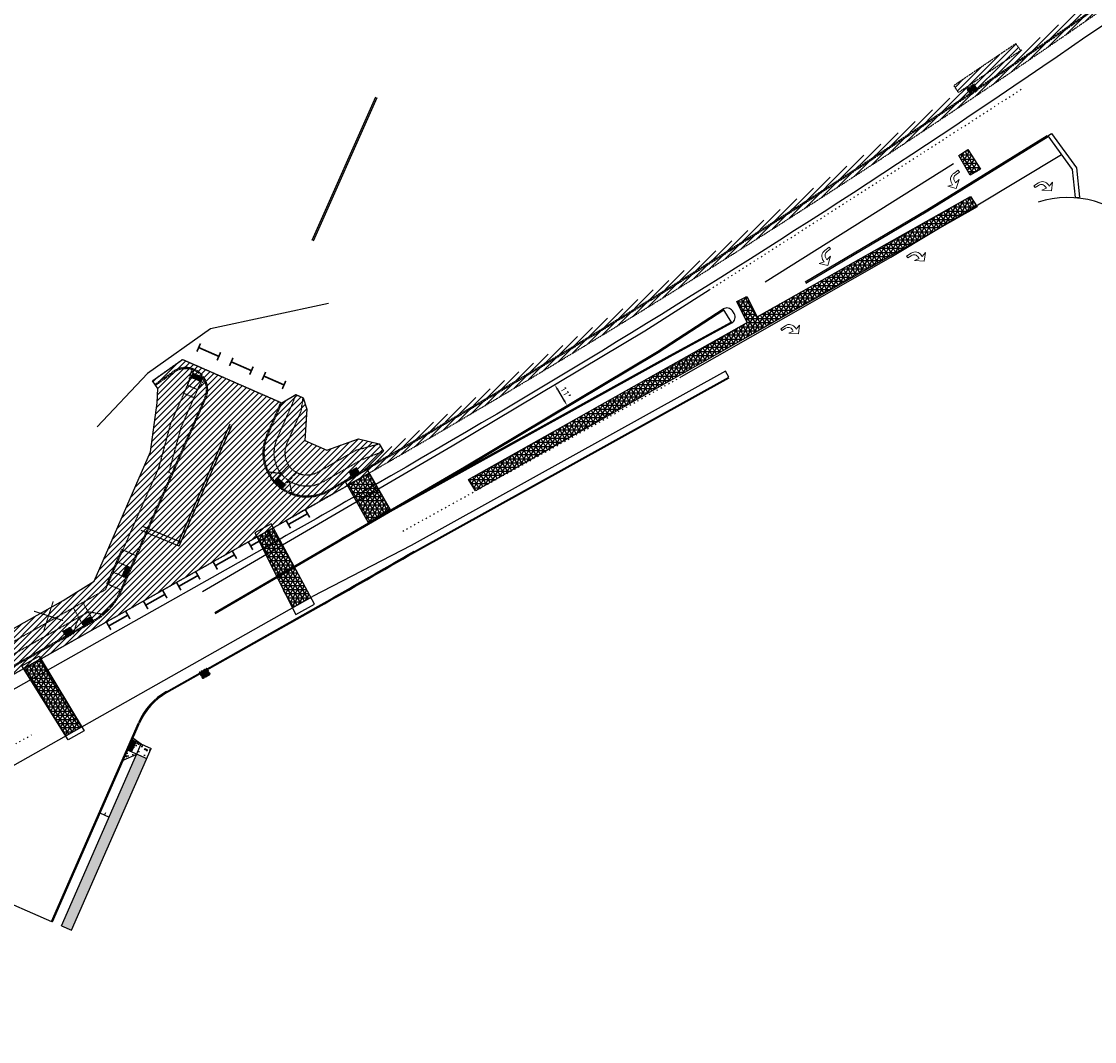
# Model space of a CAD drawing. Extents: x 1490373 to 1515279, y 649283 to 656452.
# Tile 11 of 15: x 1512987 to 1513475, y 652867 to 653331. Entities that reach past the tile are written whole.
import ezdxf

# ---------------------------------------------------------------- set-up
doc = ezdxf.new("R2010")
doc.units = 0
doc.header["$MEASUREMENT"] = 0
doc.header["$PDMODE"] = 34
doc.header["$PDSIZE"] = 0.004
for name, pattern in [('HIDDEN', [0.375, 0.25, -0.125]), ('HIDDEN2', [0.1875, 0.125, -0.0625]), ('motdrum10', [0]), ('motdrum25', [0]), ('pavement_dash', [2, 0.5, -1.5])]:
    doc.linetypes.add(name, pattern=pattern)
for name, color, linetype in [('E-CHANNELIZING', 110, 'Continuous'), ('E-DOUBLEYELLOW', 50, 'Continuous'), ('E-EDGELINE', 110, 'Continuous'), ('E-LANEARROW', 110, 'Continuous'), ('E-LANELINE', 110, 'Continuous'), ('E-MISC', 51, 'Continuous'), ('E-STOPLINE', 110, 'Continuous'), ('MOT-DRUMS', 1, 'Continuous'), ('MOT-WORKAREA', 247, 'Continuous'), ('P-CONCRETEAREA', 252, 'Continuous'), ('P-CURB', 6, 'Continuous'), ('P-FULLDEPTHREPAIR', 252, 'Continuous'), ('P-PAVEMENT', 6, 'Continuous'), ('P-SAWCUT', 3, 'Continuous'), ('P-SIGN', 3, 'Continuous'), ('P-STORM-DISPLAY', 5, 'Continuous'), ('P-TREEREMOVAL', 1, 'Continuous'), ('P-WALK', 4, 'Continuous'), ('SIGN', 7, 'Continuous')]:
    doc.layers.add(name, color=color, linetype=linetype)
doc.styles.get("Standard").update_dxf_attribs({"font": 'simplex.shx'})
doc.dimstyles.new('COEC', dxfattribs={"dimscale": 13.9, "dimtxt": 0.18, "dimasz": 0.18, "dimexe": 0.18, "dimexo": 0.0625, "dimgap": 0.09, "dimtad": 1, "dimzin": 0, "dimdsep": 46, "dimtxsty": 'Standard', "dimcen": 0.09, "dimclrd": 256, "dimclre": 256, "dimclrt": 256, "dimaunit": 1, "dimadec": 4, "dimazin": 0, "dimtfac": 1, "dimtofl": 0, "dimtmove": 0, "dimatfit": 3, "dimfxl": 1, "dimtolj": 1, "dimtzin": 0, "dimlwd": -1, "dimlwe": -1, "dimarcsym": 0})

# ---------------------------------------------------------------- blocks, each defined once
blk = doc.blocks.new('941')
at = {"lineweight": 0}
for p, q in [((0.018, 0.203), (-0.158, 0.07)), ((-0.158, 0.07), (-0.046, 0.086)), ((-0.046, 0.086), (-0.046, 0.051)), ((0.146, 0.053), (0.018, 0.203)), ((0.034, 0.053), (0.034, 0.086)), ((0.034, 0.086), (0.146, 0.053)), ((0.034, 0.053), (0.034, 0.053)), ((-0.161, -0.064), (-0.254, -0.064)), ((-0.254, -0.064), (-0.254, -0.114)), ((-0.254, -0.114), (-0.13, -0.114))]:
    blk.add_line(p, q, dxfattribs=at)
for centre, radius, end in [((-0.161, 0.051), 0.115, 0), ((-0.13, 0.05), 0.164, 0.9085)]:
    blk.add_arc(centre, radius, 270, end, dxfattribs=at)
blk = doc.blocks.new('370')
at = {"color": 0, "linetype": 'ByBlock'}
for p, q in [((0, 0.1), (0, -0.1)), ((0, 0), (0.063, 0))]:
    blk.add_line(p, q, dxfattribs=at)
blk = doc.blocks.new('*D415')
at = {"layer": 'Defpoints', "color": 0, "transparency": 16777216}
for p in [(1513226.66, 653164.07), (1513235.11, 653156.31), (1513232.3, 653154.63)]:
    blk.add_point(p, dxfattribs=at)
at = {"layer": 'SIGN', "transparency": 16777216}
for p, q in [((1513227.52, 653164.59), (1513231.62, 653167.03)), ((1513230.76, 653163.61), (1513233.83, 653158.45)), ((1513233.16, 653155.14), (1513237.26, 653157.59))]:
    blk.add_line(p, q, dxfattribs=at)
for points in [[(1513231.12, 653163.82), (1513230.4, 653163.39), (1513229.48, 653165.75)], [(1513234.19, 653158.67), (1513233.47, 653158.24), (1513235.11, 653156.31)]]:
    blk.add_solid(points, dxfattribs=at)
at = {"layer": 'SIGN', "transparency": 16777216, "insert": (1513234.43, 653162.3), "char_height": 2.5, "attachment_point": 5, "rotation": 300.8297}
blk.add_mtext("\\A1;11'", dxfattribs=at)

msp = doc.modelspace()

# ---------------------------------------------------------------- hatches: boundary and pattern name
at = {"layer": 'MOT-WORKAREA'}
h = msp.add_hatch(dxfattribs=at)
h.set_pattern_fill('ANSI31', color=256, scale=15)
edge = h.paths.add_edge_path()
edge.add_line((1512769.289, 652925.308), (1512764.319, 652937.321))
edge.add_line((1512764.319, 652937.321), (1512763.599, 652940.765))
edge.add_line((1512763.599, 652940.765), (1512799.773, 652958.357))
edge.add_line((1512799.773, 652958.357), (1512823.648, 652969.684))
edge.add_line((1512823.648, 652969.684), (1512845.036, 652980.234))
edge.add_line((1512845.036, 652980.234), (1512860.952, 652988.307))
edge.add_line((1512860.952, 652988.307), (1512892.062, 653004.092))
edge.add_line((1512892.062, 653004.092), (1512922.689, 653020.961))
edge.add_line((1512922.689, 653020.961), (1512963.618, 653043.798))
edge.add_line((1512963.618, 653043.798), (1513006.182, 653067.776))
edge.add_line((1513006.182, 653067.776), (1513020.169, 653076.572))
edge.add_line((1513020.169, 653076.572), (1513045.878, 653135.227))
edge.add_line((1513045.878, 653135.227), (1513048.777, 653157.556))
edge.add_line((1513048.777, 653157.556), (1513049.139, 653164.062))
edge.add_line((1513049.139, 653164.062), (1513048.153, 653165.524))
edge.add_line((1513048.153, 653165.524), (1513046.707, 653167.564))
edge.add_line((1513046.707, 653167.564), (1513060.389, 653177.261))
edge.add_line((1513060.389, 653177.261), (1513105.086, 653157.692))
edge.add_line((1513105.086, 653157.692), (1513105.544, 653157.492))
edge.add_line((1513105.544, 653157.492), (1513111.83, 653161.29))
edge.add_line((1513111.83, 653161.29), (1513115.183, 653159.822))
edge.add_line((1513115.183, 653159.822), (1513116.804, 653154.597))
edge.add_line((1513116.804, 653154.597), (1513115.886, 653140.385))
edge.add_line((1513115.886, 653140.385), (1513125.903, 653136.03))
edge.add_line((1513125.903, 653136.03), (1513140.278, 653141.149))
edge.add_line((1513140.278, 653141.149), (1513149.659, 653138.889))
edge.add_line((1513149.659, 653138.889), (1513151.617, 653135.514))
edge.add_arc((1511055.543, 656782.996), 4206.858, 299.884401, 302.673723)
edge.add_arc((1509736.835, 658808.959), 6624.159, 302.8147875, 303.7076543)
edge.add_arc((1513196.023, 653154.238), 260.49, 33.61657, 34.47146)
edge.add_arc((1512150.125, 655199.943), 2278.741, 303.588291, 304.443183)
edge.add_arc((1513653.22, 653465.457), 258.585, 214.04401, 214.89891)
edge.add_arc((1511511.572, 656166.664), 3441.059, 304.107532, 306.436094)
edge.add_line((1513555.306, 653398.264), (1513626.301, 653450.505))
edge.add_line((1513626.301, 653450.505), (1513659.455, 653474.961))
edge.add_line((1513659.455, 653474.961), (1513657.172, 653478.055))
edge.add_line((1513657.172, 653478.055), (1513695.611, 653506.806))
edge.add_line((1513695.611, 653506.806), (1513697.897, 653503.706))
edge.add_line((1513697.897, 653503.706), (1513737.524, 653533.089))
edge.add_line((1513737.524, 653533.089), (1513784.289, 653567.56))
edge.add_line((1513784.289, 653567.56), (1513840.749, 653609.602))
edge.add_line((1513840.749, 653609.602), (1513877.916, 653637.056))
edge.add_line((1513877.916, 653637.056), (1513875.3, 653640.474))
edge.add_line((1513875.3, 653640.474), (1513868.55, 653678.5))
edge.add_line((1513868.55, 653678.5), (1513869.065, 653679.948))
edge.add_line((1513869.065, 653679.948), (1513870.848, 653681.701))
edge.add_arc((1513838.9, 653650.31), 44.788, 2.94437, 44.4959, ccw=False)
edge.add_arc((1513851.824, 653649.121), 31.997, -51.19214, 6.26173, ccw=False)
edge.add_line((1513871.876, 653624.188), (1513721.425, 653513.201))
edge.add_line((1513721.425, 653513.201), (1513570.974, 653402.215))
edge.add_arc((1510874.507, 657087.744), 4566.625, 303.00368, 306.19056, ccw=False)
edge.add_arc((1510874.507, 657087.744), 4566.625, 299.8168, 303.00368, ccw=False)
edge.add_arc((1510859.422, 657077.946), 4565.66, 299.415556, 300.042189, ccw=False)
edge.add_line((1513101.801, 653100.889), (1512923.266, 653000.225))
edge.add_arc((1512228.597, 654232.282), 1414.4, 298.526765, 299.415556, ccw=False)
edge.add_line((1512904.071, 652989.598), (1512905.023, 652987.84))
edge.add_line((1512905.023, 652987.84), (1512897.984, 652984.039))
edge.add_line((1512897.984, 652984.039), (1512897.031, 652985.798))
edge.add_arc((1512228.597, 654232.282), 1414.4, 292.474779, 298.202693, ccw=False)
at = {"layer": 'P-CONCRETEAREA'}
h = msp.add_hatch(dxfattribs=at)
h.set_pattern_fill('AR-CONC', color=256)
h.set_pattern_definition([(50, (0, 0), (7.172601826, -0.62752135), [0.75, -8.25]), (355, (0, 0), (-1.387513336, 7.521921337), [0.6, -6.6]), (100.45144446, (0.598, -0.052), (5.785088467, 6.89439991), [0.63740192, -7.01142112]), (46.1842, (0, 2), (10.672413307, -1.65519281), [1.125, -12.375]), (96.6356355, (0.889, 1.862), (9.34661946, 9.74118601), [0.95610342, -10.5171376]), (351.184164, (0, 2), (9.34661945, 9.741186), [0.9, -9.90000001]), (21, (1, 1.5), (5.969070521, -4.026188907), [0.75, -8.25]), (326, (1, 1.5), (2.43315332, 7.25150045), [0.6, -6.6]), (71.45144474, (1.4974, 1.1645), (8.402223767, 3.225311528), [0.6374019, -7.01142112]), (37.5, (0, 0), (0.121598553, 3.3289385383), [0, -6.52, 0, -6.7, 0, -6.625]), (7.5, (0, 0), (2.6306953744, 3.944117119), [0, -3.82, 0, -6.37, 0, -2.525]), (327.5, (-2.23, 0), (5.3382243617, -0.2255487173), [0, -2.5, 0, -7.8, 0, -10.35]), (317.5, (-3.23, 0), (5.831861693, 1.001049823), [0, -3.25, 0, -5.18, 0, -7.35])])
h.paths.add_polyline_path([(1513039.548, 652998.024), (1513044.128, 652996.019), (1513046.133, 653000.599), (1513041.553, 653002.605), (1513037.832, 653005.326), (1513037.431, 653004.409), (1513039.263, 653003.607), (1513037.258, 652999.027), (1513035.426, 652999.829), (1513033.42, 652995.249)])
h = msp.add_hatch(color=255, dxfattribs=at)
h.dxf.hatch_style = 1
h.paths.add_polyline_path([(1513044.128, 652996.019), (1513039.548, 652998.024), (1513005.372, 652919.963), (1513009.952, 652917.958)])
at = {"layer": 'P-FULLDEPTHREPAIR'}
h = msp.add_hatch(dxfattribs=at)
h.set_pattern_fill('NET3', color=256, scale=15)
h.set_pattern_definition([(0, (269.1274, 151.3473), (0, 1.875), []), (60, (269.1274, 151.3473), (-1.623797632, 0.9375), []), (120, (269.1274, 151.3473), (-1.623797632, -0.9375), [])])
h.paths.add_polyline_path([(1513413.006, 653269.937), (1513418.181, 653260.991), (1513422.917, 653263.593), (1513417.16, 653272.568)])
h = msp.add_hatch(dxfattribs=at)
h.set_pattern_fill('NET3', color=256, scale=15)
h.set_pattern_definition([(0, (61.3115, 13.3708), (0, 1.875), []), (60, (61.3115, 13.3708), (-1.623797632, 0.9375), []), (120, (61.3115, 13.3708), (-1.623797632, -0.9375), [])])
h.paths.add_polyline_path([(1513190.365, 653122.664), (1513193.445, 653117.596), (1513421.401, 653246.58), (1513418.363, 653251.174), (1513321.488, 653196.571), (1513316.742, 653205.831), (1513312.283, 653203.549), (1513316.979, 653194.03)])
h = msp.add_hatch(dxfattribs=at)
h.set_pattern_fill('NET3', color=256, scale=15)
h.paths.add_polyline_path([(1513135.306, 653119.967), (1513144.936, 653103.083), (1513154.775, 653109.03), (1513145.163, 653125.651)])
h = msp.add_hatch(dxfattribs=at)
h.set_pattern_fill('NET3', color=256, scale=15)
h.set_pattern_definition([(0, (-43.7212, -30.9962), (0, 1.875), []), (60, (-43.7212, -30.9962), (-1.623797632, 0.9375), []), (120, (-43.7212, -30.9962), (-1.623797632, -0.9375), [])])
h.paths.add_polyline_path([(1513094.224, 653096.617), (1513110.386, 653064.401), (1513118.692, 653069.085), (1513101.593, 653100.771)])
h = msp.add_hatch(dxfattribs=at)
h.set_pattern_fill('NET3', color=256, scale=15)
h.paths.add_polyline_path([(1512988.179, 653036.826), (1513007.318, 653006.288), (1513014.504, 653010.341), (1512995.993, 653041.231)])
at = {"layer": 'P-STORM-DISPLAY'}
h = msp.add_hatch(color=256, dxfattribs=at)
h.dxf.hatch_style = 1
h.paths.add_polyline_path([(1513419.871, 653302.005), (1513417.035, 653300.099), (1513418.29, 653298.232), (1513421.126, 653300.137)])
h = msp.add_hatch(color=256, dxfattribs=at)
h.dxf.hatch_style = 1
h.paths.add_polyline_path([(1513139.307, 653127.753), (1513136.347, 653126.046), (1513137.471, 653124.097), (1513140.431, 653125.804)])
h = msp.add_hatch(color=256, dxfattribs=at)
h.dxf.hatch_style = 1
h.paths.add_polyline_path([(1513009.315, 653055.343), (1513006.339, 653053.665), (1513007.444, 653051.705), (1513010.42, 653053.384)])
h = msp.add_hatch(color=256, dxfattribs=at)
h.dxf.hatch_style = 1
h.paths.add_polyline_path([(1513069.659, 653032.541), (1513072.635, 653034.219), (1513071.53, 653036.179), (1513068.554, 653034.501)])
at = {"layer": 'P-WALK', "linetype": 'HIDDEN2'}
h = msp.add_hatch(dxfattribs=at)
h.set_pattern_fill('HEX', color=247)
h.set_pattern_definition([(0, (52.70792, 112.6063), (0, 0.216506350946), [0.125, -0.25]), (120, (52.70792, 112.6063), (-0.1875, -0.108253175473), [0.125, -0.25]), (60, (52.83292, 112.6063), (-0.1875, 0.108253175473), [0.125, -0.25])])
h.paths.add_polyline_path([(1513068.822, 653167.118), (1513069.624, 653168.95), (1513065.044, 653170.955), (1513064.241, 653169.123)])
h = msp.add_hatch(dxfattribs=at)
h.set_pattern_fill('HEX', color=247)
h.set_pattern_definition([(0, (88.31597, 59.79896), (0, 0.216506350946), [0.125, -0.25]), (120, (88.31597, 59.79896), (-0.1875, -0.108253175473), [0.125, -0.25]), (60, (88.44097, 59.79896), (-0.1875, 0.108253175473), [0.125, -0.25])])
h.paths.add_polyline_path([(1513105.782, 653118.721), (1513107.122, 653120.207), (1513103.409, 653123.555), (1513102.069, 653122.07)])
h = msp.add_hatch(dxfattribs=at)
h.set_pattern_fill('HEX', color=247)
h.set_pattern_definition([(0, (18.44684, 20.8776), (0, 0.216506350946), [0.125, -0.25]), (120, (18.44684, 20.8776), (-0.1875, -0.108253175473), [0.125, -0.25]), (60, (18.57184, 20.8776), (-0.1875, 0.108253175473), [0.125, -0.25])])
h.paths.add_polyline_path([(1513036.735, 653082.608), (1513034.903, 653083.41), (1513032.897, 653078.83), (1513034.729, 653078.028)])
h = msp.add_hatch(dxfattribs=at)
h.set_pattern_fill('HEX', color=247)
h.set_pattern_definition([(0, (0, 0), (0, 0.216506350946), [0.125, -0.25]), (120, (0, 0), (-0.1875, -0.108253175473), [0.125, -0.25]), (60, (0.125, 0), (-0.1875, 0.108253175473), [0.125, -0.25])])
h.paths.add_polyline_path([(1513019.788, 653058.666), (1513018.806, 653060.408), (1513014.45, 653057.952), (1513015.433, 653056.21)])
at = {"layer": 'P-WALK'}
h = msp.add_hatch(dxfattribs=at)
h.set_pattern_fill('HEX', color=247)
h.set_pattern_definition([(0, (18.29794, -53.62139), (0, 0.216506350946), [0.125, -0.25]), (120, (18.29794, -53.62139), (-0.1875, -0.108253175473), [0.125, -0.25]), (60, (18.42294, -53.62139), (-0.1875, 0.108253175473), [0.125, -0.25])])
h.paths.add_polyline_path([(1513037.258, 652999.027), (1513039.263, 653003.607), (1513037.431, 653004.409), (1513035.426, 652999.829)])

# ---------------------------------------------------------------- linework, layer by layer
at = {"layer": 'E-CHANNELIZING', "flags": 128}
for points in [[(1513287.047, 653169.44), (1513382.196, 653223.637), (1513459.795, 653270.271)], [(1513325.053, 653212.491), (1513410.719, 653266.193)], [(1513069.472, 653071.843), (1513182.879, 653137.942), (1513270.446, 653190.204), (1513299.636, 653208.842)], [(1513075.011, 653062.34), (1513188.467, 653128.467), (1513276.225, 653180.843), (1513306.033, 653200.163)], [(1513075.263, 653061.908), (1513188.721, 653128.036), (1513276.49, 653180.419), (1513306.292, 653199.735)]]:
    msp.add_lwpolyline(points, dxfattribs=at)
at = {"layer": 'E-DOUBLEYELLOW', "flags": 128}
for points in [[(1513119.335, 653231.417), (1513148.259, 653296.493)], [(1513119.945, 653231.147), (1513148.869, 653296.223)], [(1513343.278, 653212.497), (1513398.589, 653245.237), (1513453.269, 653279.019)], [(1513343.618, 653211.923), (1513398.934, 653244.666), (1513453.619, 653278.451)]]:
    msp.add_lwpolyline(points, dxfattribs=at)
at = {"layer": 'E-EDGELINE'}
msp.add_arc((1513462.694, 653206.965), 43.807, 39.98168, 108.05082, dxfattribs=at)
at = {"layer": 'E-LANELINE', "linetype": 'pavement_dash', "flags": 128}
for points in [[(1513299.636, 653208.842), (1513334.496, 653231.1), (1513376.668, 653258.156), (1513442.032, 653300.353)], [(1513160.429, 653099.254), (1513167.363, 653103.077), (1513287.047, 653169.44), (1513287.047, 653169.44), (1513287.047, 653169.44)]]:
    msp.add_lwpolyline(points, dxfattribs=at)
at = {"layer": 'E-LANELINE', "flags": 128}
for points in [[(1513309.886, 653193.792), (1513306.033, 653200.163)], [(1513310.972, 653198.06), (1513310.183, 653199.278)], [(1513132.49, 653095.841), (1513162.282, 653112.266), (1513281.953, 653178.621), (1513309.886, 653193.792)], [(1513155.118, 653108.887), (1513162.04, 653112.704), (1513281.713, 653179.06), (1513309.627, 653194.22)], [(1513057.868, 653092.802), (1513081.974, 653147.92)], [(1513058.784, 653092.402), (1513082.89, 653147.52)], [(1513058.784, 653092.402), (1513041.539, 653099.584)], [(1513059.553, 653094.248), (1513042.308, 653101.431)]]:
    msp.add_lwpolyline(points, dxfattribs=at)
at = {"layer": 'E-LANELINE', "linetype": 'pavement_dash', "flags": 128}
msp.add_lwpolyline([(1512695.168, 652867.427, 0.0460339), (1512937.018, 652975.835), (1512991.685, 653006.658)], format="xyb", dxfattribs=at)
at = {"layer": 'E-LANELINE'}
for centre, start, end in [((1513307.665, 653197.646), 32.94947, 122.94947), ((1513308.454, 653196.428), 298.50714, 32.94947)]:
    msp.add_arc(centre, 3, start, end, dxfattribs=at)
at = {"layer": 'E-MISC', "flags": 128}
for points in [[(1513418.181, 653260.991), (1513413.006, 653269.937), (1513417.16, 653272.568), (1513422.917, 653263.593)], [(1513154.775, 653109.03), (1513144.936, 653103.083), (1513134.372, 653121.604), (1513144.23, 653127.262)], [(1513111.862, 653061.458), (1513120.298, 653066.109), (1513100.603, 653102.606), (1513093.261, 653098.537)], [(1512987.367, 653038.122), (1512995.218, 653042.525), (1513015.608, 653008.499), (1513008.435, 653004.506)]]:
    msp.add_lwpolyline(points, close=True, dxfattribs=at)
at = {"layer": 'E-MISC'}
for points in [[(1513321.488, 653196.571), (1513418.363, 653251.174), (1513421.401, 653246.58), (1513193.445, 653117.596)], [(1513193.445, 653117.596), (1513190.365, 653122.664), (1513316.979, 653194.03), (1513312.283, 653203.549), (1513316.742, 653205.831), (1513321.488, 653196.571)]]:
    msp.add_lwpolyline(points, dxfattribs=at)
at = {"layer": 'E-STOPLINE'}
for p, q in [((1513453.505, 653278.764), (1513455.123, 653279.938)), ((1513465.86, 653250.819), (1513467.85, 653251.015))]:
    msp.add_line(p, q, dxfattribs=at)
at = {"layer": 'E-STOPLINE', "flags": 128}
for points in [[(1513453.505, 653278.764), (1513464.609, 653263.46), (1513465.86, 653250.819)], [(1513455.123, 653279.938), (1513466.546, 653264.196), (1513467.85, 653251.015)]]:
    msp.add_lwpolyline(points, dxfattribs=at)
at = {"layer": 'MOT-DRUMS', "linetype": 'motdrum25', "ltscale": 0.05, "flags": 128}
msp.add_lwpolyline([(1513875.535, 653619.431), (1513574.517, 653397.373, -0.0278179), (1513148.146, 653120.445, -0.0027338), (1513104.748, 653095.662), (1512926.213, 652994.999, -0.0356582), (1512743.329, 652908.429)], format="xyb", dxfattribs=at)
at = {"layer": 'MOT-DRUMS', "linetype": 'motdrum10', "ltscale": 0.05, "flags": 128}
msp.add_lwpolyline([(1513126.738, 653202.606), (1513073.005, 653191.105), (1513044.394, 653170.827), (1513021.577, 653146.559)], dxfattribs=at)
at = {"layer": 'MOT-DRUMS', "const_width": 0.75, "flags": 128}
for points in [[(1513066.908, 653180.809), (1513068.512, 653184.473)], [(1513067.71, 653182.641), (1513076.871, 653178.63)], [(1513076.068, 653176.798), (1513077.673, 653180.463)], [(1513081.714, 653174.327), (1513083.318, 653177.991)], [(1513082.516, 653176.159), (1513091.677, 653172.148)], [(1513090.874, 653170.316), (1513092.479, 653173.98)], [(1513096.52, 653167.844), (1513098.124, 653171.509)], [(1513106.482, 653165.666), (1513097.322, 653169.677)], [(1513105.68, 653163.834), (1513107.285, 653167.498)], [(1513117.171, 653107.198), (1513108.46, 653102.287)], [(1513118.153, 653105.456), (1513116.189, 653108.94)], [(1513109.442, 653100.545), (1513107.478, 653104.029)], [(1513100.029, 653097.421), (1513091.318, 653092.509)], [(1513101.011, 653095.679), (1513099.047, 653099.163)], [(1513092.3, 653090.767), (1513090.336, 653094.252)], [(1513083.976, 653088.488), (1513075.265, 653083.576)], [(1513084.958, 653086.746), (1513082.993, 653090.23)], [(1513076.247, 653081.834), (1513074.283, 653085.319)], [(1513067.365, 653079.084), (1513058.655, 653074.173)], [(1513068.348, 653077.342), (1513066.383, 653080.826)], [(1513059.637, 653072.43), (1513057.672, 653075.915)], [(1513052.359, 653070.542), (1513043.648, 653065.63)], [(1513053.341, 653068.8), (1513051.377, 653072.284)], [(1513036.52, 653059.352), (1513034.555, 653062.837)], [(1513044.63, 653063.888), (1513042.666, 653067.373)], [(1513027.809, 653054.441), (1513025.845, 653057.925)], [(1513035.538, 653061.095), (1513026.827, 653056.183)]]:
    msp.add_lwpolyline(points, dxfattribs=at)
at = {"layer": 'MOT-WORKAREA', "flags": 128}
msp.add_lwpolyline([(1512963.618, 653043.798), (1513006.182, 653067.776), (1513020.169, 653076.572), (1513045.878, 653135.227), (1513048.777, 653157.556), (1513049.139, 653164.062), (1513048.153, 653165.524), (1513046.707, 653167.564), (1513060.389, 653177.261), (1513105.086, 653157.692), (1513105.544, 653157.492), (1513111.83, 653161.29), (1513115.183, 653159.822), (1513116.804, 653154.597), (1513115.886, 653140.385), (1513125.903, 653136.03), (1513140.278, 653141.149), (1513149.659, 653138.889), (1513151.617, 653135.514), (1513143.911, 653127.815), (1513145.163, 653125.651, -0.0027342), (1513101.801, 653100.889), (1512923.266, 653000.225, -0.0038781)], format="xyb", dxfattribs=at)
at = {"layer": 'P-CURB', "linetype": 'HIDDEN2'}
for p, q in [((1513032.323, 653072.531), (1513070.506, 653159.745)), ((1513099.014, 653142.578), (1513105.544, 653157.492))]:
    msp.add_line(p, q, dxfattribs=at)
at = {"layer": 'P-CURB'}
msp.add_line((1513001.249, 652921.768), (1513040.771, 653012.038), dxfattribs=at)
at = {"layer": 'P-CURB', "linetype": 'HIDDEN2'}
msp.add_lwpolyline([(1513048.153, 653165.524), (1513056.311, 653171.307)], dxfattribs=at)
at = {"layer": 'P-CURB', "linetype": 'HIDDEN2', "flags": 128}
for points in [[(1513047.864, 653165.932), (1513048.153, 653165.524)], [(1513105.086, 653157.692), (1513105.544, 653157.492)], [(1513143.911, 653127.815), (1513144.161, 653127.382)]]:
    msp.add_lwpolyline(points, dxfattribs=at)
at = {"layer": 'P-CURB', "flags": 128}
for points in [[(1513165.984, 653089.631), (1513308.777, 653168.824)], [(1513165.689, 653090.159), (1513165.939, 653089.726)], [(1513001.249, 652921.768), (1513000.791, 652921.968)]]:
    msp.add_lwpolyline(points, dxfattribs=at)
at = {"layer": 'P-CURB', "linetype": 'HIDDEN2'}
for points in [[(1513126.566, 653117.834, 0.0010964), (1513143.911, 653127.815)], [(1512767.951, 652928.543, 0.0302941), (1512921.547, 653003.274), (1513019.788, 653058.666)]]:
    msp.add_lwpolyline(points, format="xyb", dxfattribs=at)
at = {"layer": 'P-CURB'}
msp.add_lwpolyline([(1513053.306, 653025.904), (1513122.183, 653064.739, 0.0027342), (1513165.939, 653089.726, 0.0027342)], format="xyb", dxfattribs=at)
at = {"layer": 'P-CURB', "linetype": 'HIDDEN2'}
for centre, radius, start, end in [((1510874.5, 657087.755), 4564.137, 299.816686, 306.190428), ((1513061.804, 653163.555), 9.5, 336.35561, 125.32727), ((1513116.878, 653134.757), 19.5, 156.35561, 299.79092), ((1513005.299, 653084.362), 29.5, 299.41556, 336.35561)]:
    msp.add_arc(centre, radius, start, end, dxfattribs=at)
at = {"layer": 'P-CURB'}
msp.add_arc((1513067.794, 653000.207), 29.5, 119.41556, 156.35561, dxfattribs=at)
at = {"layer": 'P-FULLDEPTHREPAIR', "flags": 128}
for points in [[(1513135.306, 653119.967), (1513144.936, 653103.083), (1513154.775, 653109.03), (1513145.163, 653125.651), (1513135.306, 653119.967)], [(1512988.179, 653036.826), (1513007.318, 653006.288), (1513014.504, 653010.341), (1512995.993, 653041.231), (1512988.179, 653036.826)]]:
    msp.add_lwpolyline(points, dxfattribs=at)
at = {"layer": 'P-PAVEMENT', "linetype": 'HIDDEN2'}
for p, q in [((1513032.781, 653072.331), (1513070.964, 653159.545)), ((1513098.556, 653142.778), (1513105.086, 653157.692))]:
    msp.add_line(p, q, dxfattribs=at)
at = {"layer": 'P-PAVEMENT'}
msp.add_line((1513000.791, 652921.968), (1513040.313, 653012.239), dxfattribs=at)
at = {"layer": 'P-PAVEMENT', "linetype": 'HIDDEN2', "flags": 128}
msp.add_lwpolyline([(1513047.864, 653165.932), (1513046.707, 653167.564), (1513060.389, 653177.261), (1513105.086, 653157.692)], dxfattribs=at)
at = {"layer": 'P-PAVEMENT', "linetype": 'HIDDEN2'}
msp.add_lwpolyline([(1513047.864, 653165.932), (1513056.022, 653171.715)], dxfattribs=at)
at = {"layer": 'P-PAVEMENT', "flags": 128}
msp.add_lwpolyline([(1513165.741, 653090.068), (1513308.534, 653169.261)], dxfattribs=at)
at = {"layer": 'P-PAVEMENT', "linetype": 'HIDDEN2'}
for points in [[(1513126.814, 653117.4, 0.0010964), (1513144.161, 653127.382)], [(1512768.142, 652928.08, 0.0302941), (1512921.792, 653002.839), (1513020.034, 653058.23)]]:
    msp.add_lwpolyline(points, format="xyb", dxfattribs=at)
at = {"layer": 'P-PAVEMENT'}
msp.add_lwpolyline([(1513053.06, 653026.339), (1513121.938, 653065.175, 0.0027342), (1513165.689, 653090.159)], format="xyb", dxfattribs=at)
at = {"layer": 'P-PAVEMENT', "linetype": 'HIDDEN2'}
for centre, radius, start, end in [((1510874.502, 657087.753), 4564.635, 299.816709, 306.190454), ((1513061.804, 653163.555), 10, 336.35561, 125.32727), ((1513116.878, 653134.757), 20, 156.35561, 299.79092), ((1513005.299, 653084.362), 30, 299.41556, 336.35561)]:
    msp.add_arc(centre, radius, start, end, dxfattribs=at)
at = {"layer": 'P-PAVEMENT'}
msp.add_arc((1513067.794, 653000.207), 30, 119.41556, 156.35561, dxfattribs=at)
at = {"layer": 'P-SAWCUT', "flags": 128}
for points in [[(1513307.079, 653171.885), (1513164.239, 653092.665), (1513119.482, 653069.53)], [(1513308.534, 653169.261), (1513307.079, 653171.885)], [(1512972.394, 652934.401), (1513000.791, 652921.968)]]:
    msp.add_lwpolyline(points, dxfattribs=at)
at = {"layer": 'P-SAWCUT', "linetype": 'HIDDEN2', "flags": 128}
msp.add_lwpolyline([(1513145.163, 653125.651), (1513144.161, 653127.382)], dxfattribs=at)
at = {"layer": 'P-SAWCUT', "linetype": 'HIDDEN2'}
msp.add_lwpolyline([(1512904.071, 652989.598, 0.0038781), (1512923.266, 653000.225), (1513101.801, 653100.889, 0.0027342), (1513145.163, 653125.651)], format="xyb", dxfattribs=at)
at = {"layer": 'P-SAWCUT'}
msp.add_lwpolyline([(1512963.226, 652981.428), (1513119.482, 653069.53)], dxfattribs=at)
at = {"layer": 'P-SAWCUT', "linetype": 'HIDDEN2'}
msp.add_arc((1510874.507, 657087.744), 4566.625, 299.8168, 306.19056, dxfattribs=at)
at = {"layer": 'P-STORM-DISPLAY', "linetype": 'HIDDEN', "ltscale": 0.05, "flags": 128}
for points in [[(1513416.688, 653300.168), (1513419.939, 653302.352)], [(1513421.751, 653299.654), (1513419.939, 653302.352)], [(1513418.5, 653297.47), (1513416.688, 653300.168)], [(1513418.5, 653297.47), (1513421.751, 653299.654)]]:
    msp.add_lwpolyline(points, dxfattribs=at)
at = {"layer": 'P-STORM-DISPLAY', "flags": 128}
for points in [[(1513421.405, 653299.722), (1513419.871, 653302.005)], [(1513418.568, 653297.817), (1513417.035, 653300.099)], [(1513418.568, 653297.817), (1513421.405, 653299.722)]]:
    msp.add_lwpolyline(points, dxfattribs=at)
at = {"layer": 'P-STORM-DISPLAY', "linetype": 'HIDDEN', "ltscale": 0.05, "flags": 128}
for points, elevation in [([(1513136.006, 653126.138), (1513139.398, 653128.094)], 1547.879), ([(1513141.022, 653125.279), (1513139.398, 653128.094)], 1547.879), ([(1513137.629, 653123.322), (1513136.006, 653126.138)], 1547.879), ([(1513137.629, 653123.322), (1513141.022, 653125.279)], 1547.879), ([(1513005.998, 653053.76), (1513009.41, 653055.684)], 1547.064), ([(1513007.594, 653050.929), (1513005.998, 653053.76)], 1547.064), ([(1513011.006, 653052.853), (1513009.41, 653055.684)], 1547.064), ([(1513007.594, 653050.929), (1513011.006, 653052.853)], 1547.064), ([(1513071.379, 653036.955), (1513067.968, 653035.032)], 1546.647), ([(1513067.968, 653035.032), (1513069.564, 653032.201)], 1546.647), ([(1513072.976, 653034.124), (1513069.564, 653032.201)], 1546.647), ([(1513071.379, 653036.955), (1513072.976, 653034.124)], 1546.647)]:
    msp.add_lwpolyline(points, dxfattribs=dict(at, elevation=elevation))
at = {"layer": 'P-STORM-DISPLAY', "flags": 128}
for points, elevation in [([(1513136.347, 653126.046), (1513139.307, 653127.753)], 1547.879), ([(1513140.68, 653125.371), (1513139.307, 653127.753)], 1547.879), ([(1513137.721, 653123.664), (1513136.347, 653126.046)], 1547.879), ([(1513137.471, 653124.097), (1513140.431, 653125.804)], 1547.879), ([(1513137.721, 653123.664), (1513140.68, 653125.371)], 1547.879), ([(1513006.339, 653053.665), (1513009.315, 653055.343)], 1547.064), ([(1513007.689, 653051.27), (1513006.339, 653053.665)], 1547.064), ([(1513007.444, 653051.705), (1513010.42, 653053.384)], 1547.064), ([(1513010.666, 653052.948), (1513009.315, 653055.343)], 1547.064), ([(1513007.689, 653051.27), (1513010.666, 653052.948)], 1547.064), ([(1513071.284, 653036.615), (1513068.308, 653034.937)], 1546.647), ([(1513068.308, 653034.937), (1513069.659, 653032.541)], 1546.647), ([(1513071.53, 653036.179), (1513068.554, 653034.501)], 1546.647), ([(1513072.635, 653034.219), (1513069.659, 653032.541)], 1546.647), ([(1513071.284, 653036.615), (1513072.635, 653034.219)], 1546.647)]:
    msp.add_lwpolyline(points, dxfattribs=dict(at, elevation=elevation))
at = {"layer": 'P-TREEREMOVAL', "const_width": 0.5, "elevation": 780.922, "flags": 128}
for points in [[(1513006.106, 653058.637), (1512999.493, 653060.762), (1512992.88, 653062.887)], [(1513001.618, 653067.375), (1512999.493, 653060.762), (1512997.368, 653054.149)]]:
    msp.add_lwpolyline(points, dxfattribs=at)
at = {"layer": 'P-WALK', "linetype": 'HIDDEN2'}
for p, q in [((1513054.761, 653147.469), (1513065.815, 653172.716)), ((1513064.677, 653172.611), (1513064.878, 653173.071)), ((1513059.491, 653145.805), (1513069.857, 653169.483)), ((1513070.254, 653167.896), (1513070.509, 653168.477)), ((1513103.137, 653140.773), (1513109.666, 653155.687)), ((1513107.717, 653138.768), (1513114.247, 653153.682)), ((1513141.658, 653131.71), (1513151.617, 653135.514)), ((1513049.488, 653127.944), (1513025.29, 653072.673)), ((1513032.729, 653090.911), (1513025.911, 653075.339)), ((1513032.897, 653078.83), (1513034.903, 653083.41))]:
    msp.add_line(p, q, dxfattribs=at)
at = {"layer": 'P-WALK'}
msp.add_line((1513037.258, 652999.027), (1513039.263, 653003.607), dxfattribs=at)
at = {"layer": 'P-WALK', "linetype": 'HIDDEN2', "flags": 128}
msp.add_lwpolyline([(1513412.949, 653298.453), (1513410.773, 653301.674), (1513431.969, 653316.014), (1513438.955, 653320.694), (1513441.139, 653317.513)], close=True, dxfattribs=at)
for points in [[(1513062.637, 653165.459), (1513064.677, 653172.611)], [(1513069.624, 653168.95), (1513065.044, 653170.955)], [(1513067.218, 653163.453), (1513062.637, 653165.459)], [(1513068.822, 653167.118), (1513064.241, 653169.123)], [(1513067.218, 653163.453), (1513070.254, 653167.896)], [(1513065.613, 653159.789), (1513061.033, 653161.795)], [(1513111.83, 653161.29), (1513109.666, 653155.687)], [(1513111.83, 653161.29), (1513115.183, 653159.822)], [(1513114.247, 653153.682), (1513115.183, 653159.822)], [(1513054.761, 653147.469), (1513049.488, 653127.944)], [(1513059.491, 653145.805), (1513054.119, 653125.917)], [(1513139.155, 653136.039), (1513149.659, 653138.889)], [(1513149.659, 653138.889), (1513151.617, 653135.514)], [(1513101.732, 653121.696), (1513108.536, 653129.241)], [(1513054.119, 653125.917), (1513055.442, 653125.338)], [(1513098.891, 653126.012), (1513099.341, 653126.23), (1513105.116, 653125.448)], [(1513102.069, 653122.07), (1513105.782, 653118.721)], [(1513103.409, 653123.555), (1513107.122, 653120.207)], [(1513105.445, 653118.347), (1513112.25, 653125.893)], [(1513110.03, 653115.966), (1513110.201, 653116.436), (1513108.829, 653122.1)], [(1513033.187, 653090.711), (1513032.729, 653090.911)], [(1513039.599, 653087.904), (1513033.187, 653090.711)], [(1513037.193, 653082.407), (1513030.78, 653085.215)], [(1513035.187, 653077.827), (1513028.775, 653080.634)], [(1513026.369, 653075.138), (1513025.911, 653075.339)], [(1513032.781, 653072.331), (1513026.369, 653075.138)], [(1513015.678, 653055.774), (1513010.767, 653064.485)], [(1513020.034, 653058.23), (1513015.122, 653066.941)], [(1513011.077, 653053.754), (1513013.223, 653060.13)], [(1513018.806, 653060.408), (1513014.45, 653057.952)], [(1513024.183, 653061.051), (1513023.868, 653061.44), (1513017.578, 653062.585)], [(1513011.323, 653053.319), (1513011.077, 653053.754)]]:
    msp.add_lwpolyline(points, dxfattribs=at)
at = {"layer": 'P-WALK', "linetype": 'HIDDEN2'}
for points in [[(1513121.846, 653126.079, 0.0010964), (1513139.155, 653136.039, 0.0010964)], [(1513124.33, 653121.74, 0.0010964), (1513141.658, 653131.71, 0.0010964)], [(1512786.764, 652946.836, 0.0259418), (1512916.881, 653011.549), (1513025.29, 653072.673)], [(1512766.231, 652932.701, 0.0302941), (1512919.337, 653007.194), (1513017.578, 653062.585)]]:
    msp.add_lwpolyline(points, format="xyb", dxfattribs=at)
at = {"layer": 'P-WALK', "flags": 128}
for points in [[(1513036.973, 653004.61), (1513046.133, 653000.599)], [(1513037.374, 653005.526), (1513037.832, 653005.326)], [(1513037.832, 653005.326), (1513041.553, 653002.605)], [(1513034.968, 653000.03), (1513044.128, 652996.019)], [(1513032.962, 652995.449), (1513033.42, 652995.249)], [(1513033.42, 652995.249), (1513039.548, 652998.024)], [(1513005.372, 652919.963), (1513009.952, 652917.958)]]:
    msp.add_lwpolyline(points, dxfattribs=at)
at = {"layer": 'P-WALK'}
for points in [[(1513005.372, 652919.963), (1513041.553, 653002.605)], [(1513009.952, 652917.958), (1513046.133, 653000.599)]]:
    msp.add_lwpolyline(points, dxfattribs=at)
at = {"layer": 'P-WALK', "linetype": 'HIDDEN2'}
for radius in [15, 10]:
    msp.add_arc((1513116.878, 653134.757), radius, 156.35561, 299.79092, dxfattribs=at)

# ---------------------------------------------------------------- block references
at = {"layer": 'E-LANEARROW', "yscale": 19.99999999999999, "zscale": 19.99999999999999}
for p, xscale, rotation in [((1513409.873, 653258.414), 19.99999999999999, 214.0880785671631), ((1513452.679, 653257.004), -20, 213.1302404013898), ((1513351.414, 653223.401), 19.99999999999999, 216.122185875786), ((1513394.873, 653225.05), -19.99999999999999, 213.1641259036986), ((1513337.682, 653192.083), -20, 213.1571869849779)]:
    msp.add_blockref('941', p, dxfattribs=dict(at, xscale=xscale, rotation=rotation))
at = {"layer": 'P-SIGN', "xscale": 20, "yscale": 20, "zscale": 20, "rotation": 66.3556055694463}
msp.add_blockref('370', (1513024.951, 652970.295), dxfattribs=at)

# ---------------------------------------------------------------- dimensions: what is measured, and where the dimension line sits
at = {"layer": 'SIGN'}
dim = msp.add_aligned_dim(p1=(1513226.662, 653164.073), p2=(1513232.3, 653154.627), distance=3.277, text="11'", dimstyle='COEC', override={"dimscale": 20, "dimtxt": 0.125, "dimasz": 0.125, "dimexe": 0.125, "dimexo": 0.05, "dimgap": 0.05}, dxfattribs=at)
dim.commit()
dim.dimension.update_dxf_attribs({"geometry": '*D415', "text_midpoint": (1513234.432, 653162.305)})

doc.saveas('drawing.dxf')
